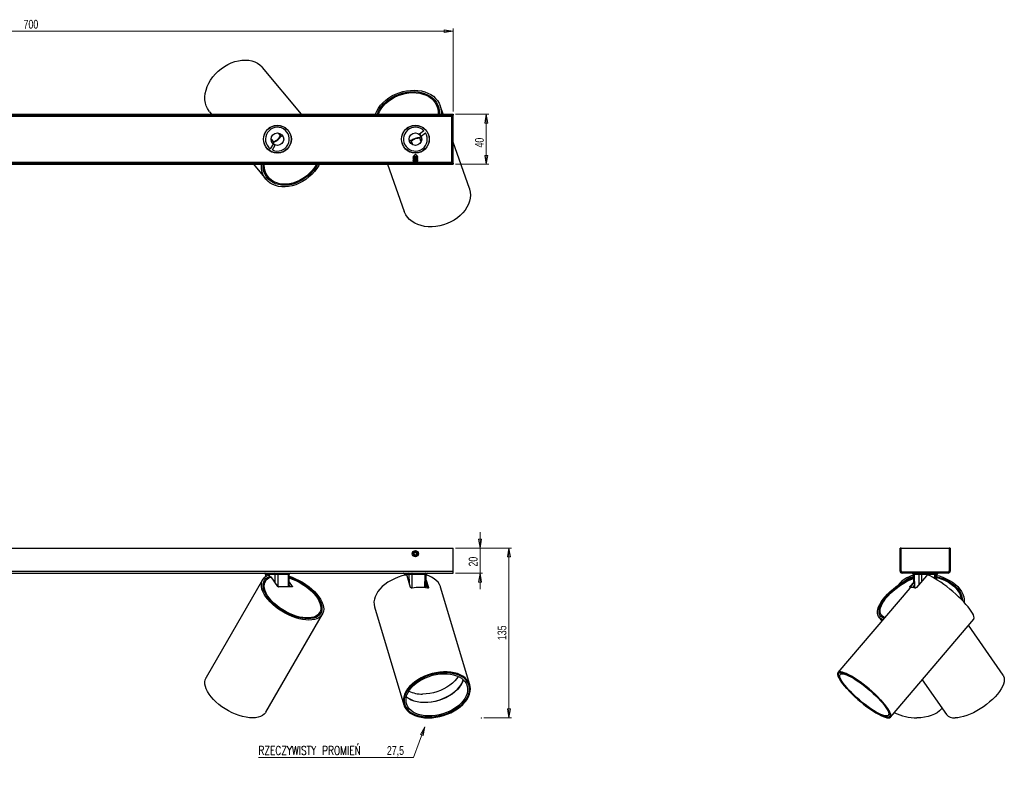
# Model space of a CAD drawing. Header units: millimetres. Extents: x 302 to 1087, y 351 to 651.
# Tile 2 of 2: x 695 to 1087, y 351 to 651. Entities that reach past the tile are written whole.
import ezdxf

# ---------------------------------------------------------------- set-up
doc = ezdxf.new("R2010")
doc.units = ezdxf.units.MM
doc.header["$PDSIZE"] = -1
doc.linetypes.add('CENTERX2', pattern=[20.32, 12.7, -2.54, 2.54, -2.54])
doc.styles.add('SLDTEXTSTYLE0', font='TXT', dxfattribs={"width": 0.75})
doc.styles.add('SLDTEXTSTYLE1', font='TXT', dxfattribs={"width": 0.75, "bigfont": 'bigfont'})
doc.dimstyles.new('SLDDIMSTYLE0', dxfattribs={"dimtxt": 3.5, "dimasz": 3.556, "dimexe": 0, "dimexo": 0.0625, "dimgap": 0.875, "dimtad": 1, "dimdec": 0, "dimlfac": 2, "dimrnd": 1e-09, "dimzin": 12, "dimdsep": 46, "dimtxsty": 'SLDTEXTSTYLE0', "dimblk1": 'CLOSED', "dimblk2": 'CLOSED', "dimsah": 1, "dimcen": 0.09, "dimadec": 0, "dimazin": 3, "dimtfac": 1, "dimtofl": 0, "dimtmove": 0, "dimatfit": 3, "dimldrblk": 'CLOSED', "dimfxl": 0, "dimfrac": 2, "dimtolj": 1, "dimtzin": 12, "dimarcsym": 0})
doc.dimstyles.new('SLDDIMSTYLE1', dxfattribs={"dimtxt": 3.5, "dimasz": 3.556, "dimexe": 0, "dimexo": 0.0625, "dimgap": 0.875, "dimtad": 1, "dimdec": 0, "dimlfac": 2, "dimrnd": 1e-09, "dimzin": 12, "dimdsep": 46, "dimtxsty": 'SLDTEXTSTYLE0', "dimblk1": 'CLOSED', "dimblk2": 'CLOSED', "dimsah": 1, "dimcen": 0.09, "dimadec": 0, "dimazin": 3, "dimtfac": 1, "dimtdec": 0, "dimtmove": 0, "dimatfit": 0, "dimldrblk": 'CLOSED', "dimfxl": 0, "dimfrac": 2, "dimtolj": 1, "dimtzin": 12, "dimarcsym": 0})
doc.dimstyles.new('SLDDIMSTYLE2', dxfattribs={"dimtxt": 3.5, "dimasz": 3.556, "dimexe": 0, "dimexo": 0.0625, "dimgap": 0.875, "dimtad": 0, "dimtih": 1, "dimtoh": 1, "dimdec": 1, "dimlfac": 2, "dimrnd": 1e-09, "dimzin": 12, "dimdsep": 46, "dimtxsty": 'SLDTEXTSTYLE0', "dimblk1": 'CLOSED', "dimblk2": 'CLOSED', "dimsah": 1, "dimcen": 0, "dimadec": 0, "dimazin": 3, "dimtfac": 1, "dimtdec": 1, "dimtofl": 0, "dimtmove": 0, "dimatfit": 3, "dimldrblk": 'CLOSED', "dimfxl": 0, "dimfrac": 2, "dimtolj": 1, "dimtzin": 12, "dimarcsym": 0})
doc.dimstyles.new('SLDDIMSTYLE3', dxfattribs={"dimtxt": 3.5, "dimasz": 3.556, "dimexe": 0, "dimexo": 0.0625, "dimgap": 0.875, "dimtad": 1, "dimdec": 0, "dimlfac": 2, "dimrnd": 1e-09, "dimzin": 12, "dimdsep": 46, "dimtxsty": 'SLDTEXTSTYLE0', "dimblk1": 'CLOSED', "dimblk2": 'CLOSED', "dimsah": 1, "dimcen": 0.09, "dimadec": 0, "dimazin": 3, "dimtfac": 1, "dimtdec": 0, "dimtofl": 0, "dimtmove": 0, "dimatfit": 3, "dimldrblk": 'CLOSED', "dimfxl": 0, "dimfrac": 2, "dimtolj": 1, "dimtzin": 12, "dimarcsym": 0})

# ---------------------------------------------------------------- blocks, each defined once
blk = doc.blocks.new('_Closed')
at = {"color": 0, "linetype": 'ByBlock', "lineweight": -2}
for p, q in [((-1, 0.166667), (0, 0)), ((-1, 0.166667), (-1, -0.166667)), ((0, 0), (-1, -0.166667)), ((0, 0), (-1, 0))]:
    blk.add_line(p, q, dxfattribs=at)
blk = doc.blocks.new('_D')
at = {"color": 7, "linetype": 'Continuous', "lineweight": 0}
for p, q in [((868.45, 440.03), (890.72, 440.03)), ((889.72, 372.33), (889.72, 440.03)), ((879.74, 372.33), (890.72, 372.33))]:
    blk.add_line(p, q, dxfattribs=at)
at = {"color": 7, "linetype": 'Continuous', "lineweight": 18, "xscale": 3.556, "yscale": 3.556}
for p, rotation in [((889.72, 440.03), 90.0000000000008), ((889.72, 372.33), 270.0000000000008)]:
    blk.add_blockref('_Closed', p, dxfattribs=dict(at, rotation=rotation))
at = {"color": 7, "linetype": 'Continuous', "lineweight": 18, "insert": (885.21, 403.31), "char_height": 3.5, "attachment_point": 1, "rotation": 90, "style": 'SLDTEXTSTYLE0'}
blk.add_mtext('135', dxfattribs=at)
blk = doc.blocks.new('_D_1')
at = {"color": 7, "linetype": 'Continuous', "lineweight": 0}
for p, q in [((878.21, 440.03), (878.21, 446.38)), ((868.45, 440.03), (879.21, 440.03)), ((878.21, 440.03), (878.21, 430.03)), ((868.45, 430.03), (879.21, 430.03)), ((878.21, 430.03), (878.21, 423.68))]:
    blk.add_line(p, q, dxfattribs=at)
at = {"color": 7, "linetype": 'Continuous', "lineweight": 18, "xscale": 3.556, "yscale": 3.556}
for p, rotation in [((878.21, 440.03, -33.85), 270.0000000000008), ((878.21, 430.03, -33.85), 90.0000000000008)]:
    blk.add_blockref('_Closed', p, dxfattribs=dict(at, rotation=rotation))
at = {"color": 7, "linetype": 'Continuous', "lineweight": 18, "insert": (873.7, 432.66), "char_height": 3.5, "attachment_point": 1, "rotation": 90, "style": 'SLDTEXTSTYLE0'}
blk.add_mtext('20', dxfattribs=at)
blk = doc.blocks.new('_D_2')
at = {"color": 7, "linetype": 'Continuous', "lineweight": 0}
for p, q in [((856.26, 368.78), (851.72, 356.55)), ((851.72, 356.55), (789.86, 356.55))]:
    blk.add_line(p, q, dxfattribs=at)
at = {"color": 7, "linetype": 'Continuous', "lineweight": 18, "xscale": 3.556, "yscale": 3.556, "rotation": 69.61675430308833}
blk.add_blockref('_Closed', (856.26, 368.78, 23.48), dxfattribs=at)
at = {"color": 7, "linetype": 'Continuous', "lineweight": 18, "char_height": 3.5, "attachment_point": 1}
for s, insert, style in [('RZECZYWISTY PROMIEŃ', (789.86, 361.06), 'SLDTEXTSTYLE1'), ('27,5', (841.08, 361.06), 'SLDTEXTSTYLE0')]:
    blk.add_mtext(s, dxfattribs=dict(at, insert=insert, style=style))
blk = doc.blocks.new('_D_3')
at = {"color": 7, "linetype": 'Continuous', "lineweight": 0}
for p, q in [((517.45, 614.04), (517.45, 647.11)), ((517.45, 646.11), (867.45, 646.11)), ((867.45, 614.04), (867.45, 647.11))]:
    blk.add_line(p, q, dxfattribs=at)
at = {"color": 7, "linetype": 'Continuous', "lineweight": 18, "xscale": 3.556, "yscale": 3.556, "rotation": 180.0000000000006}
blk.add_blockref('_Closed', (517.45, 646.11, 44.76), dxfattribs=at)
at = {"color": 7, "linetype": 'Continuous', "lineweight": 18, "xscale": 3.556, "yscale": 3.556}
blk.add_blockref('_Closed', (867.45, 646.11, 44.76), dxfattribs=at)
at = {"color": 7, "linetype": 'Continuous', "lineweight": 18, "insert": (696.26, 650.62), "char_height": 3.5, "attachment_point": 1, "style": 'SLDTEXTSTYLE0'}
blk.add_mtext('700', dxfattribs=at)
blk = doc.blocks.new('_D_4')
at = {"color": 7, "linetype": 'Continuous', "lineweight": 0}
for p, q in [((868.45, 613.04), (881.72, 613.04)), ((880.72, 613.04), (880.72, 593.04)), ((868.45, 593.04), (881.72, 593.04))]:
    blk.add_line(p, q, dxfattribs=at)
at = {"color": 7, "linetype": 'Continuous', "lineweight": 18, "xscale": 3.556, "yscale": 3.556}
for p, rotation in [((880.72, 613.04, 44.76), 90.00000000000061), ((880.72, 593.04, 44.76), 270.0000000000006)]:
    blk.add_blockref('_Closed', p, dxfattribs=dict(at, rotation=rotation))
at = {"color": 7, "linetype": 'Continuous', "lineweight": 18, "insert": (876.21, 599.71), "char_height": 3.5, "attachment_point": 1, "rotation": 90, "style": 'SLDTEXTSTYLE0'}
blk.add_mtext('40', dxfattribs=at)

msp = doc.modelspace()

# ---------------------------------------------------------------- linework, layer by layer
at = {"color": 7, "linetype": 'Continuous', "lineweight": 25}
for p, q in [((807.011, 613.041), (791.54, 631.61)), ((863.502, 613.041), (862.293, 616.475)), ((517.446, 613.041), (867.446, 613.041)), ((517.446, 612.641), (867.446, 612.641)), ((770.412, 614.008), (771.217, 613.041)), ((861.336, 615.429), (861.114, 616.06)), ((861.714, 615.825), (861.254, 615.663)), ((861.645, 614.21), (861.979, 614.328)), ((866.946, 593.441), (866.946, 612.641)), ((867.446, 612.641), (866.946, 612.641)), ((867.446, 613.041), (867.446, 612.641)), ((867.446, 593.441), (867.446, 612.641)), ((797.708, 608.585), (797.751, 608.533)), ((853.079, 608.505), (853.185, 608.542)), ((853.226, 608.486), (853.327, 608.521)), ((853.87, 608.405), (853.89, 608.348)), ((797.955, 605.164), (798.597, 604.393)), ((847.572, 605.591), (847.55, 605.655)), ((847.995, 606.273), (847.975, 606.33)), ((848.326, 606.76), (848.426, 606.796)), ((848.424, 606.866), (848.529, 606.903)), ((855.82, 606.384), (854.125, 605.026)), ((854.125, 605.026), (854.75, 604.246)), ((854.624, 608.146), (854.647, 608.082)), ((854.75, 604.246), (856.445, 605.603)), ((791.989, 603.732), (791.946, 603.784)), ((795.706, 601.109), (794.59, 599.246)), ((795.908, 602.153), (795.266, 602.924)), ((795.448, 598.732), (796.564, 600.595)), ((796.564, 600.595), (795.706, 601.109)), ((802.549, 600.859), (802.463, 600.787)), ((802.603, 600.992), (802.522, 600.924)), ((802.744, 601.564), (802.782, 601.518)), ((802.902, 602.35), (802.946, 602.298)), ((851.228, 601.229), (850.895, 602.176)), ((854.196, 603.338), (854.53, 602.392)), ((857.319, 600.491), (857.341, 600.427)), ((873.959, 583.338), (867.446, 601.84)), ((797.183, 597.497), (797.14, 597.55)), ((797.98, 597.517), (797.942, 597.564)), ((798.612, 597.666), (798.53, 597.598)), ((798.756, 597.7), (798.67, 597.628)), ((850.267, 597.937), (850.244, 598.001)), ((852.446, 597.041), (851.526, 596.122)), ((853.365, 596.122), (852.446, 597.041)), ((517.446, 593.441), (867.446, 593.441)), ((517.446, 593.041), (867.446, 593.041)), ((787.88, 593.041), (792.899, 587.017)), ((841.389, 593.041), (848.02, 574.206)), ((851.641, 596.041), (851.446, 595.905)), ((851.446, 595.905), (851.446, 595.857)), ((852.408, 595.905), (851.446, 595.905)), ((851.446, 595.857), (851.641, 595.72)), ((852.408, 595.857), (851.446, 595.857)), ((851.641, 595.72), (851.446, 595.584)), ((851.446, 595.584), (851.446, 595.536)), ((852.408, 595.584), (851.446, 595.584)), ((851.446, 595.536), (851.641, 595.4)), ((852.408, 595.536), (851.446, 595.536)), ((851.641, 595.4), (851.446, 595.263)), ((851.446, 595.263), (851.446, 595.215)), ((852.408, 595.263), (851.446, 595.263)), ((851.446, 595.215), (851.641, 595.079)), ((852.408, 595.215), (851.446, 595.215)), ((851.641, 595.079), (851.446, 594.942)), ((851.446, 594.942), (851.446, 594.895)), ((852.408, 594.942), (851.446, 594.942)), ((851.446, 594.895), (851.641, 594.758)), ((852.408, 594.895), (851.446, 594.895)), ((851.641, 594.758), (851.446, 594.621)), ((851.446, 594.621), (851.446, 594.574)), ((852.408, 594.621), (851.446, 594.621)), ((851.446, 594.574), (851.641, 594.437)), ((852.408, 594.574), (851.446, 594.574)), ((851.641, 594.437), (851.446, 594.301)), ((851.446, 594.301), (851.446, 594.253)), ((852.408, 594.301), (851.446, 594.301)), ((851.446, 594.253), (851.641, 594.116)), ((852.408, 594.253), (851.446, 594.253)), ((851.641, 594.116), (851.446, 593.98)), ((851.446, 593.98), (851.446, 593.932)), ((852.408, 593.98), (851.446, 593.98)), ((851.446, 593.932), (851.641, 593.796)), ((852.408, 593.932), (851.446, 593.932)), ((851.641, 593.796), (851.446, 593.659)), ((851.446, 593.659), (851.446, 593.611)), ((852.408, 593.659), (851.446, 593.659)), ((851.446, 593.611), (851.641, 593.475)), ((852.408, 593.611), (851.446, 593.611)), ((851.526, 596.122), (851.641, 596.041)), ((853.365, 596.122), (851.526, 596.122)), ((851.641, 593.475), (851.593, 593.441)), ((852.415, 596.041), (851.641, 596.041)), ((852.415, 595.72), (851.641, 595.72)), ((852.415, 595.4), (851.641, 595.4)), ((852.415, 595.079), (851.641, 595.079)), ((852.415, 594.758), (851.641, 594.758)), ((852.415, 594.437), (851.641, 594.437)), ((852.415, 594.116), (851.641, 594.116)), ((852.415, 593.796), (851.641, 593.796)), ((852.415, 593.475), (851.641, 593.475)), ((853.446, 595.905), (852.408, 595.905)), ((853.446, 595.857), (852.408, 595.857)), ((853.446, 595.584), (852.408, 595.584)), ((853.446, 595.536), (852.408, 595.536)), ((853.446, 595.263), (852.408, 595.263)), ((853.446, 595.215), (852.408, 595.215)), ((853.446, 594.942), (852.408, 594.942)), ((853.446, 594.895), (852.408, 594.895)), ((853.446, 594.621), (852.408, 594.621)), ((853.446, 594.574), (852.408, 594.574)), ((853.446, 594.301), (852.408, 594.301)), ((853.446, 594.253), (852.408, 594.253)), ((853.446, 593.98), (852.408, 593.98)), ((853.446, 593.932), (852.408, 593.932)), ((853.446, 593.659), (852.408, 593.659)), ((853.446, 593.611), (852.408, 593.611)), ((853.251, 596.041), (852.415, 596.041)), ((853.251, 595.72), (852.415, 595.72)), ((853.251, 595.4), (852.415, 595.4)), ((853.251, 595.079), (852.415, 595.079)), ((853.251, 594.758), (852.415, 594.758)), ((853.251, 594.437), (852.415, 594.437)), ((853.251, 594.116), (852.415, 594.116)), ((853.251, 593.796), (852.415, 593.796)), ((853.251, 593.475), (852.415, 593.475)), ((853.251, 596.041), (853.365, 596.122)), ((853.446, 595.905), (853.251, 596.041)), ((853.251, 595.72), (853.446, 595.857)), ((853.446, 595.584), (853.251, 595.72)), ((853.251, 595.4), (853.446, 595.536)), ((853.446, 595.263), (853.251, 595.4)), ((853.251, 595.079), (853.446, 595.215)), ((853.446, 594.942), (853.251, 595.079)), ((853.251, 594.758), (853.446, 594.895)), ((853.446, 594.621), (853.251, 594.758)), ((853.251, 594.437), (853.446, 594.574)), ((853.446, 594.301), (853.251, 594.437)), ((853.251, 594.116), (853.446, 594.253)), ((853.446, 593.98), (853.251, 594.116)), ((853.251, 593.796), (853.446, 593.932)), ((853.446, 593.659), (853.251, 593.796)), ((853.251, 593.475), (853.446, 593.611)), ((853.298, 593.441), (853.251, 593.475)), ((853.446, 595.857), (853.446, 595.905)), ((853.446, 595.536), (853.446, 595.584)), ((853.446, 595.215), (853.446, 595.263)), ((853.446, 594.895), (853.446, 594.942)), ((853.446, 594.574), (853.446, 594.621)), ((853.446, 594.253), (853.446, 594.301)), ((853.446, 593.932), (853.446, 593.98)), ((853.446, 593.611), (853.446, 593.659)), ((867.446, 593.441), (866.946, 593.441)), ((867.446, 593.441), (867.446, 593.041)), ((792.718, 589.366), (792.445, 589.139)), ((793.216, 587.828), (793.59, 588.14)), ((793.431, 588.331), (793.86, 587.817)), ((517.446, 440.028), (867.446, 440.028)), ((867.446, 430.828), (867.446, 440.028)), ((1046.02, 440.028), (1045.62, 440.028)), ((1045.62, 430.828), (1045.62, 440.028)), ((1046.02, 440.028), (1065.22, 440.028)), ((1046.02, 430.928), (1046.02, 440.028)), ((1046.02, 430.828), (1046.02, 440.028)), ((1065.22, 440.028), (1065.22, 430.928)), ((1065.62, 440.028), (1065.22, 440.028)), ((1065.22, 440.028), (1065.22, 430.828)), ((1065.62, 440.028), (1065.62, 430.828)), ((852.138, 438.266), (851.869, 437.756)), ((852.176, 437.267), (851.869, 437.756)), ((852.138, 438.266), (852.715, 438.288)), ((852.176, 437.267), (852.753, 437.289)), ((852.715, 438.288), (853.022, 437.799)), ((852.753, 437.289), (853.022, 437.799)), ((517.446, 430.828), (867.446, 430.828)), ((517.446, 430.028), (867.446, 430.028)), ((792.718, 429.534), (792.729, 428.645)), ((796.507, 429.532), (792.892, 429.532)), ((794.354, 428.742), (793.978, 429.272)), ((794.499, 428.729), (794.125, 429.255)), ((794.447, 428.479), (794.322, 428.262)), ((797.609, 424.704), (794.91, 428.501)), ((801.903, 429.532), (797.564, 429.532)), ((802.112, 424.536), (802.173, 429.534)), ((848.094, 429.533), (848.098, 429.173)), ((850.012, 429.532), (848.136, 429.532)), ((850.551, 424.358), (849.162, 429.002)), ((856.296, 429.532), (850.968, 429.532)), ((856.738, 424.166), (856.797, 429.533)), ((867.446, 430.028), (867.446, 430.828)), ((1045.62, 430.828), (1046.02, 430.828)), ((1046.42, 430.428), (1046.42, 430.028)), ((1064.82, 430.428), (1046.42, 430.428)), ((1064.82, 430.028), (1046.42, 430.028)), ((1064.72, 430.428), (1046.52, 430.428)), ((1050.893, 429.534), (1050.939, 425.804)), ((1051.269, 429.533), (1051.328, 424.164)), ((1053.187, 429.532), (1051.311, 429.532)), ((1056.146, 429.002), (1052.201, 424.358)), ((1059.471, 429.532), (1054.143, 429.532)), ((1059.951, 427.624), (1059.972, 429.533)), ((1060.39, 427.353), (1059.955, 427.983)), ((1060.323, 427.452), (1060.348, 429.534)), ((1064.82, 430.028), (1064.82, 430.428)), ((1065.22, 430.828), (1065.62, 430.828)), ((791.551, 427.388), (769.064, 388.374)), ((792.634, 426.764), (792.205, 426.02)), ((803.299, 424.536), (797.92, 424.536)), ((802.119, 425.12), (802.534, 424.536)), ((802.135, 426.443), (803.372, 424.704)), ((803.285, 424.552), (803.372, 424.704)), ((856.759, 426.086), (857.362, 424.069)), ((856.772, 427.212), (857.625, 424.358)), ((874.163, 385.447), (862.497, 424.461)), ((1049.473, 424.083), (1020.871, 390.409)), ((1049.565, 424.704), (1050.932, 426.306)), ((1049.565, 424.704), (1049.67, 424.552)), ((1049.862, 424.536), (1049.582, 424.536)), ((1049.71, 424.358), (1051.305, 426.236)), ((1050.659, 424.307), (1051.318, 425.083)), ((1070.056, 419.971), (1069.914, 419.971)), ((836.15, 416.582), (847.816, 377.569)), ((792.889, 374.641), (815.376, 413.655)), ((813.865, 413.536), (814.293, 414.279)), ((1037.09, 412.698), (1038.308, 410.938)), ((1038.118, 413.41), (1038.632, 412.666)), ((1041.831, 372.606), (1074.968, 411.62)), ((1086.696, 389.331), (1072.933, 409.224)), ((1021.343, 390.346), (1021.176, 390.15)), ((873.78, 385.332), (873.571, 386.032)), ((873.646, 385.859), (873.678, 385.673)), ((873.703, 385.714), (873.767, 385.376)), ((1054.504, 387.527), (1064.081, 373.685)), ((847.99, 378.383), (848.199, 377.683)), ((1041.526, 372.865), (1041.693, 373.061))]:
    msp.add_line(p, q, dxfattribs=at)
at = {"color": 7, "linetype": 'CENTERX2'}
for p, q in [((517.446, 612.713), (867.446, 612.713)), ((867.446, 593.37), (517.446, 593.37))]:
    msp.add_line(p, q, dxfattribs=at)
at = {"color": 8, "linetype": 'Continuous', "lineweight": 25}
for p, q in [((517.946, 612.241), (866.946, 612.241)), ((533.316, 593.841), (851.575, 593.841)), ((853.316, 593.841), (866.946, 593.841)), ((792.892, 429.532), (792.901, 428.759)), ((796.511, 426.249), (796.507, 429.532)), ((797.564, 429.532), (797.569, 424.761)), ((801.842, 424.536), (801.903, 429.532)), ((848.136, 429.532), (848.14, 429.183)), ((850.03, 426.098), (850.012, 429.532)), ((850.968, 429.532), (850.998, 424.068)), ((856.237, 424.23), (856.296, 429.532)), ((1051.269, 429.532), (1051.067, 429.532)), ((1051.067, 429.532), (1051.11, 426.006)), ((1051.311, 429.532), (1051.371, 424.152)), ((1053.208, 425.544), (1053.187, 429.532)), ((1054.143, 429.532), (1054.159, 426.663)), ((1059.453, 427.92), (1059.471, 429.532)), ((1060.078, 429.532), (1059.972, 429.532)), ((1060.057, 427.835), (1060.078, 429.532)), ((803.285, 424.536), (803.285, 424.552)), ((857.527, 424.093), (857.625, 424.358)), ((1049.67, 424.552), (1049.669, 424.536)), ((1049.71, 424.358), (1049.802, 424.27))]:
    msp.add_line(p, q, dxfattribs=at)
at = {"color": 7, "linetype": 'Continuous', "lineweight": 25, "flags": 128}
for points in [[(770.412, 614.008), (770.23, 614.235), (769.589, 615.215), (769.097, 616.293), (768.759, 617.456), (768.581, 618.688), (768.564, 619.975), (768.71, 621.298), (769.015, 622.641), (769.476, 623.987), (770.087, 625.317), (770.84, 626.614), (771.725, 627.862), (772.73, 629.044), (773.844, 630.144), (775.05, 631.149), (776.333, 632.045), (777.677, 632.821), (779.064, 633.466), (780.476, 633.973), (781.894, 634.333), (783.301, 634.544), (784.677, 634.601), (786.005, 634.505), (787.267, 634.257), (788.448, 633.859), (789.531, 633.317), (790.502, 632.638), (791.349, 631.831), (791.54, 631.61)], [(836.488, 613.041), (836.505, 613.086), (837.029, 614.275), (837.711, 615.433), (838.541, 616.546), (839.509, 617.601), (840.603, 618.582), (841.807, 619.478), (843.108, 620.278), (844.488, 620.971), (845.93, 621.548), (847.416, 622.001), (848.926, 622.326), (850.44, 622.518), (851.941, 622.574), (853.408, 622.494), (854.823, 622.278), (856.168, 621.931), (857.425, 621.455), (858.579, 620.857), (859.614, 620.145), (860.518, 619.327), (861.279, 618.415), (861.887, 617.42), (862.335, 616.354), (862.616, 615.232), (862.728, 614.067), (862.687, 613.041)], [(837.211, 613.041), (837.547, 613.835), (838.175, 614.978), (838.955, 616.078), (839.877, 617.122), (840.928, 618.094), (842.094, 618.981), (843.359, 619.772), (844.706, 620.455), (846.116, 621.022), (847.569, 621.463), (849.047, 621.775), (850.528, 621.951), (851.993, 621.989), (853.422, 621.89), (854.794, 621.654), (856.092, 621.285), (857.296, 620.788), (858.392, 620.17), (859.364, 619.438), (860.199, 618.603), (860.884, 617.677), (861.412, 616.672), (861.774, 615.602), (861.966, 614.481), (861.985, 613.325), (861.964, 613.041)], [(837.693, 613.041), (838.144, 614.053), (838.81, 615.177), (839.628, 616.252), (840.588, 617.264), (841.675, 618.199), (842.874, 619.042), (844.166, 619.781), (845.533, 620.405), (846.956, 620.906), (848.413, 621.276), (849.883, 621.509), (851.345, 621.603), (852.778, 621.556), (854.16, 621.368), (855.472, 621.042), (856.695, 620.584), (857.81, 620), (858.801, 619.297), (859.655, 618.487), (860.358, 617.582), (860.901, 616.594), (861.275, 615.537), (861.476, 614.428), (861.499, 613.282), (861.482, 613.041)], [(796.136, 608.383), (796.167, 608.402), (796.27, 608.465)], [(792.323, 605.177), (792.404, 605.267), (792.428, 605.294)], [(797.855, 605.507), (797.862, 605.364), (797.955, 605.164)], [(795.266, 602.924), (795.085, 603.051), (794.946, 603.084)], [(795.699, 601.253), (795.882, 601.461), (795.992, 601.709), (796.001, 601.952), (795.908, 602.153), (795.728, 602.28), (795.487, 602.315), (795.223, 602.252), (795.096, 602.187)], [(796.01, 601.846), (796.825, 602.279), (797.608, 602.846)], [(797.608, 602.846), (798.307, 603.514), (798.88, 604.238)], [(852.361, 603.281), (851.473, 602.898), (850.684, 602.42)], [(851.202, 600.873), (851.245, 601.009), (851.228, 601.229)], [(854.208, 603.661), (853.293, 603.539), (852.361, 603.281)], [(854.706, 604.109), (854.462, 603.978), (854.273, 603.783), (854.179, 603.558), (854.196, 603.338), (854.321, 603.156), (854.534, 603.04), (854.804, 603.006), (854.945, 603.023)], [(854.53, 602.392), (854.654, 602.209), (854.774, 602.13)], [(851.811, 597.578), (851.775, 597.571), (851.656, 597.548)], [(856.502, 599.254), (856.395, 599.197), (856.363, 599.181)], [(814.21, 593.041), (813.964, 592.604), (813.147, 591.344), (812.206, 590.141), (811.154, 589.011), (810.004, 587.968), (808.77, 587.025), (807.468, 586.194), (806.115, 585.486), (804.728, 584.91), (803.325, 584.474), (801.924, 584.182), (800.543, 584.04), (799.198, 584.047), (797.909, 584.205), (796.69, 584.512), (795.558, 584.963), (794.526, 585.552), (793.609, 586.273), (792.818, 587.116), (792.163, 588.07), (791.652, 589.123), (791.293, 590.261), (791.088, 591.47), (791.042, 592.735), (791.054, 593.041)], [(813.541, 593.041), (813.488, 592.949), (812.705, 591.71), (811.795, 590.528), (810.771, 589.418), (809.647, 588.396), (808.439, 587.475), (807.162, 586.668), (805.835, 585.987), (804.476, 585.44), (803.102, 585.035), (801.734, 584.777), (800.389, 584.671), (799.086, 584.717), (797.844, 584.914), (796.678, 585.261), (795.604, 585.753), (794.639, 586.382), (793.794, 587.14), (793.081, 588.017), (792.511, 589), (792.09, 590.077), (791.824, 591.232), (791.718, 592.45), (791.724, 593.041)], [(813.093, 593.041), (812.824, 592.59), (811.995, 591.382), (811.042, 590.239), (809.978, 589.177), (808.819, 588.212), (807.583, 587.357), (806.286, 586.626), (804.948, 586.028), (803.589, 585.573), (802.228, 585.267), (800.885, 585.114), (799.579, 585.118), (798.33, 585.277), (797.156, 585.589), (796.074, 586.051), (795.099, 586.654), (794.245, 587.391), (793.526, 588.251), (792.952, 589.221), (792.531, 590.286), (792.268, 591.433), (792.169, 592.643), (792.172, 593.041)], [(873.959, 583.338), (874.051, 583.061), (874.31, 581.92), (874.396, 580.738), (874.307, 579.53), (874.044, 578.313), (873.611, 577.101), (873.013, 575.911), (872.259, 574.759), (871.358, 573.658), (870.322, 572.625), (869.164, 571.672), (867.899, 570.811), (866.544, 570.054), (865.117, 569.41), (863.637, 568.889), (862.121, 568.497), (860.591, 568.238), (859.066, 568.117), (857.566, 568.134), (856.111, 568.291), (854.719, 568.584), (853.41, 569.01), (852.198, 569.563), (851.102, 570.236), (850.134, 571.02), (849.308, 571.906), (848.635, 572.881), (848.122, 573.933), (848.02, 574.206)], [(802.164, 428.808), (803.29, 428.411), (804.694, 427.826), (806.081, 427.149), (807.435, 426.386), (808.738, 425.548), (809.974, 424.646), (811.127, 423.692), (812.182, 422.697), (813.125, 421.674), (813.945, 420.637), (814.631, 419.598), (815.174, 418.57), (815.568, 417.568), (815.807, 416.604), (815.888, 415.689), (815.811, 414.836), (815.576, 414.056), (815.186, 413.359), (814.646, 412.753), (813.964, 412.246), (813.147, 411.845), (812.206, 411.555), (811.154, 411.379), (810.004, 411.32), (808.77, 411.379), (807.468, 411.555), (806.115, 411.845), (804.728, 412.246), (803.325, 412.753), (801.924, 413.359), (800.543, 414.056), (799.198, 414.836), (797.909, 415.689), (796.69, 416.604), (795.558, 417.568), (794.526, 418.57), (793.609, 419.598), (792.818, 420.637), (792.163, 421.674), (791.652, 422.697), (791.293, 423.692), (791.088, 424.646), (791.042, 425.548), (791.155, 426.386), (791.424, 427.149), (791.848, 427.826), (792.42, 428.411), (793.133, 428.895), (793.978, 429.272), (793.978, 429.272)], [(802.159, 428.38), (802.241, 428.354), (803.613, 427.859), (804.983, 427.263), (806.333, 426.575), (807.643, 425.804), (808.897, 424.961), (810.076, 424.057), (811.164, 423.105), (812.147, 422.118), (813.011, 421.108), (813.745, 420.091), (814.338, 419.079), (814.782, 418.088), (815.072, 417.129), (815.203, 416.217), (815.173, 415.364), (814.983, 414.581), (814.635, 413.88), (814.135, 413.269), (813.488, 412.758), (812.705, 412.353), (811.795, 412.059), (810.771, 411.882), (809.647, 411.822), (808.439, 411.882), (807.162, 412.059), (805.835, 412.353), (804.476, 412.758), (803.102, 413.269), (801.734, 413.88), (800.389, 414.581), (799.086, 415.364), (797.844, 416.217), (796.678, 417.129), (795.604, 418.088), (794.639, 419.079), (793.794, 420.091), (793.081, 421.108), (792.511, 422.118), (792.09, 423.105), (791.824, 424.057), (791.718, 424.961), (791.773, 425.804), (791.988, 426.575), (792.359, 427.263), (792.883, 427.859), (793.551, 428.354), (794.354, 428.742), (794.354, 428.742)], [(802.155, 428.095), (803.371, 427.669), (804.731, 427.094), (806.074, 426.423), (807.378, 425.666), (808.626, 424.835), (809.798, 423.94), (810.878, 422.996), (811.85, 422.016), (812.7, 421.014), (813.416, 420.005), (813.987, 419.003), (814.405, 418.024), (814.663, 417.08), (814.758, 416.187), (814.689, 415.357), (814.457, 414.603), (814.064, 413.934), (813.518, 413.361), (812.824, 412.892), (811.995, 412.535), (811.042, 412.294), (809.978, 412.172), (808.819, 412.172), (807.583, 412.294), (806.286, 412.535), (804.948, 412.892), (803.589, 413.361), (802.228, 413.934), (800.885, 414.603), (799.579, 415.357), (798.33, 416.187), (797.156, 417.08), (796.074, 418.024), (795.099, 419.003), (794.245, 420.005), (793.526, 421.014), (792.952, 422.016), (792.531, 422.996), (792.268, 423.94), (792.169, 424.835), (792.234, 425.666), (792.463, 426.423), (792.851, 427.094), (793.395, 427.669), (794.084, 428.14), (794.91, 428.501), (794.91, 428.501)], [(797.564, 429.532), (797.57, 429.629), (797.589, 429.722), (797.618, 429.808), (797.658, 429.883), (797.707, 429.944), (797.762, 429.99), (797.821, 430.018), (797.884, 430.028)], [(801.903, 429.532), (801.91, 429.629), (801.928, 429.722), (801.958, 429.808), (801.998, 429.883), (802.046, 429.944), (802.101, 429.99), (802.161, 430.018), (802.223, 430.028)], [(848.542, 429.272), (847.036, 428.895), (845.56, 428.411), (844.132, 427.826), (842.77, 427.149), (841.492, 426.386), (840.314, 425.548), (839.252, 424.646), (838.317, 423.692), (837.524, 422.697), (836.881, 421.674), (836.397, 420.637), (836.079, 419.598), (835.929, 418.57), (835.951, 417.568), (836.144, 416.604), (836.15, 416.582)], [(851.134, 430.028), (851.102, 430.018), (851.071, 429.99), (851.043, 429.944), (851.018, 429.883), (850.997, 429.808), (850.981, 429.722), (850.972, 429.629), (850.968, 429.532)], [(856.462, 430.028), (856.43, 430.018), (856.399, 429.99), (856.371, 429.944), (856.346, 429.883), (856.325, 429.808), (856.309, 429.722), (856.3, 429.629), (856.296, 429.532)], [(862.497, 424.461), (862.438, 424.646), (862.04, 425.548), (861.48, 426.386), (860.765, 427.149), (859.903, 427.826), (858.906, 428.411), (857.787, 428.895), (856.794, 429.21)], [(1038.82, 411.541), (1038.773, 411.555), (1038.065, 411.845), (1037.489, 412.246), (1037.053, 412.753), (1036.762, 413.359), (1036.619, 414.056), (1036.626, 414.836), (1036.784, 415.689), (1037.091, 416.604), (1037.542, 417.568), (1038.131, 418.57), (1038.852, 419.598), (1039.695, 420.637), (1040.649, 421.674), (1041.702, 422.697), (1042.84, 423.692), (1044.05, 424.646), (1045.315, 425.548), (1046.619, 426.386), (1047.946, 427.149), (1049.279, 427.826), (1050.6, 428.411), (1050.905, 428.533)], [(1039.239, 412.062), (1038.566, 412.353), (1038.019, 412.758), (1037.614, 413.269), (1037.356, 413.88), (1037.25, 414.581), (1037.296, 415.364), (1037.494, 416.217), (1037.84, 417.129), (1038.332, 418.088), (1038.961, 419.079), (1039.719, 420.091), (1040.596, 421.108), (1041.579, 422.118), (1042.656, 423.105), (1043.811, 424.057), (1045.029, 424.961), (1046.293, 425.804), (1047.586, 426.575), (1048.89, 427.263), (1050.188, 427.859), (1050.91, 428.151)], [(1039.551, 412.401), (1039.205, 412.535), (1038.607, 412.892), (1038.152, 413.361), (1037.846, 413.934), (1037.694, 414.603), (1037.697, 415.357), (1037.856, 416.187), (1038.169, 417.08), (1038.63, 418.024), (1039.234, 419.003), (1039.97, 420.005), (1040.83, 421.014), (1041.8, 422.016), (1042.866, 422.996), (1044.012, 423.94), (1045.222, 424.835), (1046.478, 425.666), (1047.763, 426.423), (1049.056, 427.094), (1050.34, 427.669), (1050.913, 427.896)], [(1054.309, 430.028), (1054.277, 430.018), (1054.246, 429.99), (1054.218, 429.944), (1054.192, 429.883), (1054.172, 429.808), (1054.156, 429.722), (1054.147, 429.629), (1054.143, 429.532)], [(1074.968, 411.62), (1075.097, 411.845), (1075.153, 412.246), (1075.073, 412.753), (1074.858, 413.359), (1074.51, 414.056), (1074.034, 414.836), (1073.436, 415.689), (1072.724, 416.604), (1071.907, 417.568), (1070.994, 418.57), (1069.999, 419.598), (1068.934, 420.637), (1067.811, 421.674), (1066.646, 422.697), (1065.454, 423.692), (1064.249, 424.646), (1063.047, 425.548), (1061.864, 426.386), (1060.714, 427.149), (1059.613, 427.826), (1058.573, 428.411), (1057.61, 428.895), (1056.734, 429.272)], [(1059.637, 430.028), (1059.605, 430.018), (1059.574, 429.99), (1059.546, 429.944), (1059.52, 429.883), (1059.5, 429.808), (1059.484, 429.722), (1059.475, 429.629), (1059.471, 429.532)], [(1059.954, 427.892), (1059.981, 427.826), (1060.074, 427.549)], [(1060.078, 429.532), (1060.085, 429.629), (1060.103, 429.722), (1060.133, 429.808), (1060.173, 429.883), (1060.221, 429.944), (1060.276, 429.99), (1060.336, 430.018), (1060.398, 430.028)], [(1060.333, 428.285), (1060.862, 428.14), (1062.275, 427.669), (1063.621, 427.094), (1064.878, 426.423), (1066.03, 425.666), (1067.059, 424.835), (1067.95, 423.94), (1068.69, 422.996), (1069.268, 422.016), (1069.677, 421.014), (1069.909, 420.005), (1069.949, 419.648)], [(1060.337, 428.623), (1061.298, 428.354), (1062.711, 427.859), (1064.055, 427.263), (1065.31, 426.575), (1066.46, 425.804), (1067.488, 424.961), (1068.381, 424.057), (1069.127, 423.105), (1069.714, 422.118), (1070.136, 421.108), (1070.386, 420.091), (1070.461, 419.128)], [(1060.343, 429.128), (1061.214, 428.895), (1062.672, 428.411), (1064.065, 427.826), (1065.375, 427.149), (1066.586, 426.386), (1067.681, 425.548), (1068.648, 424.646), (1069.474, 423.692), (1070.147, 422.697), (1070.661, 421.674), (1071.007, 420.637), (1071.182, 419.598), (1071.183, 418.57), (1071.165, 418.388)], [(803.372, 424.704), (803.391, 424.671), (803.403, 424.64), (803.405, 424.611), (803.4, 424.585), (803.385, 424.565), (803.363, 424.549), (803.334, 424.54), (803.299, 424.536)], [(1051.627, 424.074), (1051.241, 424.188), (1050.886, 424.269), (1050.564, 424.318), (1050.274, 424.335), (1050.019, 424.318), (1049.8, 424.269), (1049.616, 424.188), (1049.468, 424.074)], [(1049.582, 424.536), (1049.554, 424.54), (1049.532, 424.549), (1049.518, 424.565), (1049.511, 424.585), (1049.513, 424.611), (1049.523, 424.64), (1049.54, 424.671), (1049.565, 424.704)], [(857.596, 372.307), (859.097, 372.367), (860.622, 372.546), (862.152, 372.842), (863.667, 373.251), (865.147, 373.767), (866.573, 374.385), (867.926, 375.095), (869.188, 375.889), (870.344, 376.756), (871.378, 377.686), (872.276, 378.664), (873.027, 379.681), (873.621, 380.72), (874.051, 381.77), (874.31, 382.817), (874.396, 383.847), (874.307, 384.846), (874.044, 385.802), (873.611, 386.701), (873.013, 387.533), (872.259, 388.286), (871.358, 388.951), (870.322, 389.519), (869.164, 389.983), (867.899, 390.336), (866.544, 390.574), (865.117, 390.694), (863.637, 390.694), (862.121, 390.574), (860.591, 390.336), (859.066, 389.983), (857.566, 389.519), (856.111, 388.951), (854.719, 388.286), (853.41, 387.533), (852.198, 386.701), (851.102, 385.802), (850.134, 384.846), (849.308, 383.847), (848.635, 382.817), (848.122, 381.77), (847.777, 380.72), (847.604, 379.681), (847.606, 378.664), (847.782, 377.686), (848.131, 376.756), (848.647, 375.889), (849.324, 375.095), (850.153, 374.385), (851.123, 373.767), (852.222, 373.251), (853.435, 372.842), (854.747, 372.546), (856.14, 372.367), (857.596, 372.307)], [(857.683, 372.541), (859.173, 372.602), (860.687, 372.783), (862.205, 373.082), (863.707, 373.495), (865.172, 374.016), (866.581, 374.639), (867.914, 375.354), (869.153, 376.153), (870.282, 377.024), (871.286, 377.956), (872.15, 378.936), (872.863, 379.951), (873.415, 380.986), (873.8, 382.029), (874.011, 383.065), (874.046, 384.079), (873.905, 385.059), (873.589, 385.991), (873.103, 386.862), (872.452, 387.661), (871.647, 388.377), (870.698, 388.999), (869.617, 389.521), (868.42, 389.934), (867.122, 390.233), (865.741, 390.414), (864.296, 390.475), (862.806, 390.414), (861.292, 390.233), (859.774, 389.934), (858.272, 389.521), (856.807, 388.999), (855.398, 388.377), (854.065, 387.661), (852.826, 386.862), (851.697, 385.991), (850.693, 385.059), (849.829, 384.079), (849.116, 383.065), (848.563, 382.029), (848.179, 380.986), (847.968, 379.951), (847.932, 378.936), (848.074, 377.956), (848.39, 377.024), (848.876, 376.153), (849.527, 375.354), (850.332, 374.639), (851.281, 374.016), (852.362, 373.495), (853.559, 373.082), (854.857, 372.783), (856.238, 372.602), (857.683, 372.541)], [(872.118, 378.959), (871.259, 377.982), (870.261, 377.053), (869.138, 376.184), (867.905, 375.387), (866.578, 374.673), (865.175, 374.052), (863.716, 373.531), (862.22, 373.118), (860.708, 372.818), (859.199, 372.636), (857.714, 372.574), (856.274, 372.633), (854.897, 372.812), (853.603, 373.109), (852.409, 373.519), (851.331, 374.037), (850.383, 374.656), (849.579, 375.368), (848.929, 376.162), (848.442, 377.029), (848.125, 377.957), (847.982, 378.933), (848.015, 379.943), (848.223, 380.975), (848.604, 382.014), (849.152, 383.046), (849.861, 384.057), (850.72, 385.034), (851.717, 385.963), (852.841, 386.832), (854.074, 387.628), (855.401, 388.342), (856.804, 388.964), (858.263, 389.485), (859.759, 389.898), (861.271, 390.197), (862.78, 390.379), (864.265, 390.441), (865.705, 390.382), (867.082, 390.203), (868.376, 389.907), (869.57, 389.497), (870.648, 388.979), (871.596, 388.36), (872.4, 387.648), (873.05, 386.853), (873.537, 385.986), (873.854, 385.058), (873.997, 384.083), (873.964, 383.072), (873.756, 382.041), (873.375, 381.002), (872.827, 379.97), (872.118, 378.959)], [(871.493, 379.102), (870.666, 378.163), (869.703, 377.271), (868.617, 376.439), (867.425, 375.677), (866.142, 374.998), (864.787, 374.41), (863.378, 373.921), (861.936, 373.54), (860.481, 373.269), (859.033, 373.115), (857.612, 373.078), (856.239, 373.16), (854.932, 373.359), (853.711, 373.672), (852.591, 374.096), (851.59, 374.623), (850.72, 375.247), (849.995, 375.959), (849.424, 376.749), (849.015, 377.605), (848.774, 378.517), (848.705, 379.47), (848.809, 380.452), (849.083, 381.449), (849.524, 382.446), (850.127, 383.431), (850.882, 384.388), (851.779, 385.305), (852.805, 386.169), (853.946, 386.967), (855.185, 387.689), (856.507, 388.324), (857.891, 388.863), (859.319, 389.299), (860.77, 389.625), (862.224, 389.838), (863.661, 389.934), (865.061, 389.911), (866.403, 389.77), (867.669, 389.514), (868.842, 389.145), (869.904, 388.669), (870.841, 388.092), (871.64, 387.423), (872.29, 386.671), (872.78, 385.846), (873.105, 384.961), (873.261, 384.027), (873.243, 383.057), (873.054, 382.066), (872.696, 381.067), (872.173, 380.074), (871.493, 379.102)], [(869.529, 388.855), (868.95, 387.997), (868.157, 387.059), (867.226, 386.164), (866.171, 385.326), (865.007, 384.556), (863.75, 383.866), (862.418, 383.265), (861.029, 382.761), (859.604, 382.361), (858.161, 382.072), (856.721, 381.896), (855.305, 381.838)], [(1040.989, 372.307), (1041.447, 372.367), (1041.773, 372.546), (1041.963, 372.842), (1042.015, 373.251), (1041.928, 373.767), (1041.703, 374.385), (1041.343, 375.095), (1040.852, 375.889), (1040.238, 376.756), (1039.508, 377.686), (1038.672, 378.664), (1037.74, 379.681), (1036.725, 380.72), (1035.64, 381.77), (1034.499, 382.817), (1033.317, 383.847), (1032.109, 384.846), (1030.892, 385.802), (1029.68, 386.701), (1028.49, 387.533), (1027.338, 388.286), (1026.238, 388.951), (1025.204, 389.519), (1024.251, 389.983), (1023.39, 390.336), (1022.633, 390.574), (1021.989, 390.694), (1021.468, 390.694), (1021.076, 390.574), (1020.817, 390.336), (1020.696, 389.983), (1020.714, 389.519), (1020.87, 388.951), (1021.163, 388.286), (1021.589, 387.533), (1022.142, 386.701), (1022.815, 385.802), (1023.6, 384.846), (1024.485, 383.847), (1025.46, 382.817), (1026.512, 381.77), (1027.627, 380.72), (1028.79, 379.681), (1029.987, 378.664), (1031.202, 377.686), (1032.418, 376.756), (1033.621, 375.889), (1034.794, 375.095), (1035.922, 374.385), (1036.991, 373.767), (1037.986, 373.251), (1038.894, 372.842), (1039.705, 372.546), (1040.406, 372.367), (1040.989, 372.307)], [(1040.744, 372.541), (1041.197, 372.602), (1041.517, 372.783), (1041.699, 373.082), (1041.742, 373.495), (1041.644, 374.016), (1041.407, 374.639), (1041.033, 375.354), (1040.529, 376.153), (1039.901, 377.024), (1039.157, 377.956), (1038.308, 378.936), (1037.364, 379.951), (1036.339, 380.986), (1035.247, 382.029), (1034.102, 383.065), (1032.92, 384.079), (1031.717, 385.059), (1030.508, 385.991), (1029.311, 386.862), (1028.142, 387.661), (1027.016, 388.377), (1025.949, 388.999), (1024.955, 389.521), (1024.047, 389.934), (1023.238, 390.233), (1022.539, 390.414), (1021.958, 390.475), (1021.505, 390.414), (1021.185, 390.233), (1021.003, 389.934), (1020.96, 389.521), (1021.058, 388.999), (1021.296, 388.377), (1021.669, 387.661), (1022.173, 386.862), (1022.801, 385.991), (1023.545, 385.059), (1024.395, 384.079), (1025.338, 383.065), (1026.363, 382.029), (1027.455, 380.986), (1028.6, 379.951), (1029.782, 378.936), (1030.986, 377.956), (1032.194, 377.024), (1033.391, 376.153), (1034.56, 375.354), (1035.686, 374.639), (1036.753, 374.016), (1037.748, 373.495), (1038.656, 373.082), (1039.465, 372.783), (1040.164, 372.602), (1040.744, 372.541)], [(1038.27, 378.959), (1039.118, 377.982), (1039.86, 377.053), (1040.488, 376.184), (1040.992, 375.387), (1041.365, 374.673), (1041.603, 374.052), (1041.703, 373.531), (1041.662, 373.118), (1041.482, 372.818), (1041.165, 372.636), (1040.716, 372.574), (1040.139, 372.633), (1039.444, 372.812), (1038.639, 373.109), (1037.736, 373.519), (1036.747, 374.037), (1035.684, 374.656), (1034.563, 375.368), (1033.399, 376.162), (1032.206, 377.029), (1031.003, 377.957), (1029.804, 378.933), (1028.625, 379.943), (1027.484, 380.975), (1026.395, 382.014), (1025.373, 383.046), (1024.432, 384.057), (1023.585, 385.034), (1022.842, 385.963), (1022.215, 386.832), (1021.711, 387.628), (1021.337, 388.342), (1021.099, 388.964), (1021, 389.485), (1021.04, 389.898), (1021.22, 390.197), (1021.537, 390.379), (1021.987, 390.441), (1022.563, 390.382), (1023.258, 390.203), (1024.063, 389.907), (1024.966, 389.497), (1025.956, 388.979), (1027.018, 388.36), (1028.139, 387.648), (1029.304, 386.853), (1030.496, 385.986), (1031.7, 385.058), (1032.899, 384.083), (1034.077, 383.072), (1035.218, 382.041), (1036.307, 381.002), (1037.329, 379.97), (1038.27, 378.959)], [(1037.882, 379.102), (1038.696, 378.163), (1039.407, 377.271), (1040.005, 376.439), (1040.481, 375.677), (1040.829, 374.998), (1041.045, 374.41), (1041.124, 373.921), (1041.066, 373.54), (1040.871, 373.269), (1040.543, 373.115), (1040.086, 373.078), (1039.506, 373.16), (1038.812, 373.359), (1038.013, 373.672), (1037.121, 374.096), (1036.148, 374.623), (1035.107, 375.247), (1034.013, 375.959), (1032.882, 376.749), (1031.73, 377.605), (1030.572, 378.517), (1029.426, 379.47), (1028.306, 380.452), (1027.229, 381.449), (1026.21, 382.446), (1025.263, 383.431), (1024.402, 384.388), (1023.638, 385.305), (1022.982, 386.169), (1022.444, 386.967), (1022.031, 387.689), (1021.749, 388.324), (1021.601, 388.863), (1021.591, 389.299), (1021.717, 389.625), (1021.979, 389.838), (1022.372, 389.934), (1022.891, 389.911), (1023.529, 389.77), (1024.277, 389.514), (1025.124, 389.145), (1026.059, 388.669), (1027.068, 388.092), (1028.137, 387.423), (1029.251, 386.671), (1030.394, 385.846), (1031.551, 384.961), (1032.706, 384.027), (1033.841, 383.057), (1034.941, 382.066), (1035.991, 381.067), (1036.976, 380.074), (1037.882, 379.102)], [(1086.696, 389.331), (1086.913, 388.951), (1087.123, 388.286), (1087.181, 387.533), (1087.084, 386.701), (1086.836, 385.802), (1086.438, 384.846), (1085.896, 383.847), (1085.217, 382.817), (1084.41, 381.77), (1083.485, 380.72), (1082.455, 379.681), (1081.333, 378.664), (1080.133, 377.686), (1078.871, 376.756), (1077.564, 375.889), (1076.229, 375.095), (1074.882, 374.385), (1073.542, 373.767), (1072.227, 373.251), (1070.952, 372.842), (1069.735, 372.546), (1068.592, 372.367), (1067.538, 372.307)], [(787.517, 372.307), (786.27, 372.367), (784.954, 372.546), (783.586, 372.842), (782.185, 373.251), (780.767, 373.767), (779.352, 374.385), (777.959, 375.095), (776.605, 375.889), (775.307, 376.756), (774.084, 377.686), (772.95, 378.664), (771.922, 379.681), (771.011, 380.72), (770.23, 381.77), (769.589, 382.817), (769.097, 383.847), (768.759, 384.846), (768.581, 385.802), (768.564, 386.701), (768.71, 387.533), (769.015, 388.286), (769.064, 388.374)], [(848.186, 377.727), (848.168, 377.767), (848.054, 378.044)], [(792.889, 374.641), (792.727, 374.385), (792.19, 373.767), (791.507, 373.251), (790.686, 372.842), (789.74, 372.546), (788.678, 372.367), (787.517, 372.307)], [(1062.39, 376.128), (1062.185, 375.889), (1061.365, 375.095), (1060.399, 374.385), (1059.3, 373.767), (1058.084, 373.251), (1056.765, 372.842), (1055.361, 372.546), (1053.89, 372.367), (1052.371, 372.307)]]:
    msp.add_lwpolyline(points, dxfattribs=at)
at = {"color": 8, "linetype": 'Continuous', "lineweight": 25, "flags": 128}
for points in [[(848.869, 380.734), (849.713, 380.134), (850.734, 379.596), (851.876, 379.164), (853.122, 378.844), (854.455, 378.642), (855.855, 378.558), (857.305, 378.596), (858.782, 378.753), (860.266, 379.028), (861.737, 379.418), (863.174, 379.916), (864.556, 380.516), (865.864, 381.209), (867.081, 381.986), (868.188, 382.835), (869.17, 383.744), (870.014, 384.702)], [(870.054, 384.555), (869.211, 383.597), (868.229, 382.688), (867.122, 381.839), (865.906, 381.063), (864.598, 380.37), (863.216, 379.771), (861.78, 379.273), (860.31, 378.883), (858.826, 378.608), (857.35, 378.451), (855.901, 378.413), (854.501, 378.497), (853.169, 378.7), (851.923, 379.019), (850.782, 379.451), (849.761, 379.988), (848.874, 380.624), (848.849, 380.646)]]:
    msp.add_lwpolyline(points, dxfattribs=at)
at = {"color": 7, "linetype": 'Continuous', "lineweight": 25}
for centre, radius in [((797.446, 603.041), 5.55), ((797.446, 603.041), 5.5), ((852.446, 603.041), 5.55), ((852.446, 603.041), 5.5), ((797.446, 603.041), 2.5), ((852.446, 603.041), 2.5), ((852.446, 437.778), 1.25), ((852.446, 437.778), 1), ((852.446, 437.778), 0.893), ((852.446, 437.778), 0.805)]:
    msp.add_circle(centre, radius, dxfattribs=at)
for centre, radius, start, end in [((854.67, 613.095), 7.064, 359.56732, 19.29873), ((797.446, 603.041), 4.75, 245.12794, 233.04329), ((799.149, 604.726), 0.645, 132.93651, 211.11906), ((799.036, 604.903), 0.673, 229.34938, 316.05057), ((852.446, 603.041), 4.75, 44.72354, 32.63888), ((794.884, 606.065), 4.07, 284.82274, 310.2569), ((794.934, 606.107), 4.07, 309.34078, 334.77494), ((850.306, 601.85), 0.673, 28.94497, 115.64616), ((850.261, 602.056), 0.645, 292.5321, 10.71466), ((853.731, 599.292), 4.07, 108.93638, 134.37054), ((853.792, 599.314), 4.07, 84.41833, 109.85249), ((799.327, 593.102), 7.585, 180.4592, 218.98021), ((792.218, 429.528), 0.5, 1.12863, 90), ((792.442, 429.58), 0.453, 353.92403, 81.62952), ((796.057, 429.58), 0.453, 353.92403, 81.62952), ((802.673, 429.528), 0.5, 90, 179.77264), ((847.594, 429.528), 0.5, 1.08242, 90), ((847.65, 429.542), 0.486, 358.85635, 88.29768), ((849.526, 429.542), 0.486, 358.85635, 88.29768), ((857.297, 429.528), 0.5, 90, 179.85427), ((1053.167, 419.187), 10.214, 102.83776, 142.91523), ((1046.42, 430.828), 0.8, 180, 270), ((1046.52, 430.928), 0.5, 180, 270), ((1046.42, 430.828), 0.4, 180, 270), ((1053.931, 417.981), 11.016, 105.94693, 126.61413), ((1050.393, 429.528), 0.5, 1.12863, 90), ((1050.617, 429.58), 0.453, 353.92403, 81.62952), ((1050.769, 429.528), 0.5, 1.08242, 90), ((1050.825, 429.542), 0.486, 358.85635, 88.29768), ((1052.701, 429.542), 0.486, 358.85635, 88.29768), ((1060.472, 429.528), 0.5, 90, 179.85427), ((1060.848, 429.528), 0.5, 90, 179.77264), ((1064.72, 430.928), 0.5, 270, 0), ((1064.82, 430.828), 0.8, 270, 0), ((1064.82, 430.828), 0.4, 270, 0), ((795.288, 424.273), 3.543, 150.4453, 176.17452), ((797.948, 424.96), 0.424, 217.11971, 266.32618), ((854.231, 406.217), 18.118, 80.25856, 99.74144), ((810.804, 415.331), 3.549, 303.92885, 329.61617), ((1040.606, 414.044), 2.408, 214.90025, 235.39829), ((854.99, 394.264), 12.43, 245.4137, 271.45277), ((1052.342, 392.681), 20.374, 243.81754, 270.08303), ((1067.101, 376.237), 3.955, 220.19934, 276.34)]:
    msp.add_arc(centre, radius, start, end, dxfattribs=at)
at = {"color": 8, "linetype": 'Continuous', "lineweight": 25}
for centre, radius, start, end in [((863.223, 390.221), 8.751, 320.90138, 341.98542), ((863.3, 390.048), 8.706, 320.87364, 342.64911)]:
    msp.add_arc(centre, radius, start, end, dxfattribs=at)
for centre, major_axis, ratio, start_param, end_param in [((793.468, 429.528), (0.75, -0.006), 0.0007455, 3.1426766, 3.8361975), ((801.423, 429.528), (0.75, 0.006), 0.0007455, 6.2818606, 7.1593006), ((848.844, 429.528), (0.75, -0.006), 0.0035543, 3.1406885, 3.4801469), ((856.047, 429.528), (0.75, 0.006), 0.0035543, 0.0010407, 1.2321659), ((1051.643, 429.528), (0.75, -0.006), 0.0007455, 3.1426766, 3.8361975), ((1052.019, 429.528), (0.75, -0.006), 0.0035543, 3.1406885, 3.4801469), ((1059.222, 429.528), (0.75, 0.006), 0.0035543, 0.0010407, 1.2321659), ((1059.598, 429.528), (0.75, 0.006), 0.0007455, 6.2818606, 7.1593006)]:
    msp.add_ellipse(centre, major_axis=major_axis, ratio=ratio, start_param=start_param, end_param=end_param, dxfattribs=at)
at = {"color": 7, "linetype": 'Continuous', "lineweight": 25}
for centre, major_axis, ratio, start_param, end_param in [((797.083, 429.528), (0.75, -0.001), 0.0081932, 0.8762358, 2.4469559), ((850.719, 429.528), (0.75, -0.003), 0.0074186, 1.2324333, 2.8031535), ((1053.894, 429.528), (0.75, -0.003), 0.0074186, 1.2324333, 2.8031535)]:
    msp.add_ellipse(centre, major_axis=major_axis, ratio=ratio, start_param=start_param, end_param=end_param, dxfattribs=at)
for points, knots in [([(793.978, 429.272), (794.012, 429.281), (794.077, 429.298), (794.109, 429.268), (794.124, 429.254)], [0, 0, 0, 0, 0.51931104, 1, 1, 1, 1]), ([(794.447, 428.479), (794.467, 428.519), (794.508, 428.597), (794.52, 428.689), (794.494, 428.748), (794.436, 428.767), (794.38, 428.75), (794.354, 428.742)], [0, 0, 0, 0, 0.2023498, 0.4045803, 0.6102089, 0.8242361, 1, 1, 1, 1]), ([(849.162, 429.002), (849.144, 429.042), (849.11, 429.121), (848.995, 429.214), (848.848, 429.274), (848.689, 429.294), (848.587, 429.279), (848.542, 429.272)], [0, 0, 0, 0, 0.2036816, 0.4072558, 0.6138972, 0.8280731, 1, 1, 1, 1]), ([(1056.734, 429.272), (1056.698, 429.28), (1056.626, 429.296), (1056.483, 429.259), (1056.338, 429.18), (1056.222, 429.087), (1056.165, 429.024), (1056.146, 429.002)], [0, 0, 0, 0, 0.2275837, 0.4554043, 0.6765559, 0.888193, 1, 1, 1, 1]), ([(851.166, 424.074), (851.107, 424.069), (850.988, 424.058), (850.814, 424.099), (850.67, 424.177), (850.584, 424.27), (850.559, 424.335), (850.551, 424.358)], [0, 0, 0, 0, 0.2233625, 0.4467857, 0.6679299, 0.8821371, 1, 1, 1, 1]), ([(857.625, 424.358), (857.633, 424.318), (857.648, 424.239), (857.609, 424.145), (857.528, 424.083), (857.419, 424.059), (857.334, 424.069), (857.297, 424.074)], [0, 0, 0, 0, 0.2054225, 0.4107139, 0.6196713, 0.8359707, 1, 1, 1, 1]), ([(1049.468, 424.074), (1049.461, 424.067), (1049.451, 424.056), (1049.468, 424.077), (1049.473, 424.083)], [0, 0, 0, 0, 0.7139844, 1, 1, 1, 1]), ([(1049.493, 424.105), (1049.513, 424.129), (1049.553, 424.175), (1049.636, 424.27), (1049.691, 424.335), (1049.71, 424.358)], [0, 0, 0, 0, 0.3997442, 0.7869489, 1, 1, 1, 1]), ([(1052.201, 424.358), (1052.163, 424.318), (1052.089, 424.239), (1051.953, 424.145), (1051.819, 424.083), (1051.704, 424.059), (1051.65, 424.069), (1051.627, 424.074)], [0, 0, 0, 0, 0.2054225, 0.4107139, 0.6196713, 0.8359707, 1, 1, 1, 1]), ([(1070.201, 419.387), (1070.199, 419.455), (1070.194, 419.605), (1070.163, 419.794), (1070.115, 419.924), (1070.072, 419.98), (1070.05, 419.967), (1070.047, 419.966)], [0, 0, 0, 0, 0.2104647, 0.4612616, 0.7116961, 0.96213, 1, 1, 1, 1])]:
    msp.add_open_spline(points, degree=3, knots=knots, dxfattribs=at)
at = {"color": 7, "linetype": 'Continuous', "lineweight": 0}
for p in [(858.575, 372.333), (878.737, 372.333)]:
    msp.add_point(p, dxfattribs=at)

# ---------------------------------------------------------------- dimensions: what is measured, and where the dimension line sits
at = {"color": 7, "linetype": 'Continuous', "lineweight": 18}
for base, p1, p2, angle, dimstyle, picture, middle in [((867.446, 646.112), (517.446, 613.041), (867.446, 613.041), 0, 'SLDDIMSTYLE3', '_D_3', (700.135, 646.112)), ((880.718, 593.041), (867.446, 613.041), (867.446, 593.041), 90, 'SLDDIMSTYLE1', '_D_4', (880.718, 602.294)), ((878.211, 430.028), (867.446, 440.028), (867.446, 430.028), 90, 'SLDDIMSTYLE1', '_D_1', (878.211, 435.242)), ((889.717, 440.028), (878.737, 372.333), (867.446, 440.028), 90, 'SLDDIMSTYLE0', '_D', (889.717, 407.186))]:
    dim = msp.add_linear_dim(base=base, p1=p1, p2=p2, angle=angle, dimstyle=dimstyle, dxfattribs=at)
    dim.commit()
    dim.dimension.update_dxf_attribs({"geometry": picture, "text_midpoint": middle, "dimtype": 160})
dim = msp.add_radius_dim(center=(860.989, 381.508), mpoint=(856.261, 368.781), text='RZECZYWISTY PROMIEŃ<>', dimstyle='SLDDIMSTYLE2', dxfattribs=at)
dim.commit()
dim.dimension.update_dxf_attribs({"geometry": '_D_2', "text_midpoint": (819.992, 359.327), "dimtype": 164})

doc.saveas('drawing.dxf')
